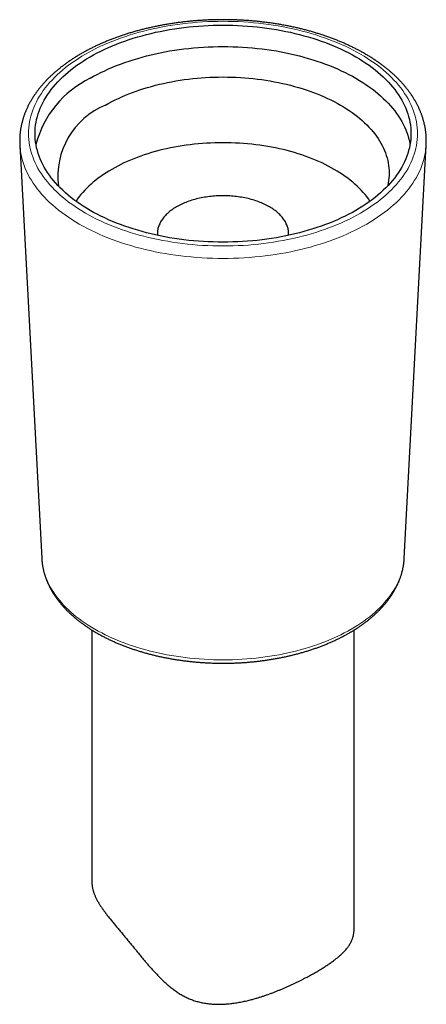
# Model space of a CAD drawing. Header units: millimetres. Extents: x 8 to 264, y 12 to 310.
# Tile 3 of 4: x 236 to 259, y 88 to 144. Entities that reach past the tile are written whole.
import ezdxf

# ---------------------------------------------------------------- set-up
doc = ezdxf.new("R2010")
doc.units = ezdxf.units.MM

msp = doc.modelspace()

# ---------------------------------------------------------------- linework, layer by layer
at = {"color": 7, "linetype": 'Continuous', "lineweight": 30}
for p, q in [((235.878, 136.92), (237.134, 113.262)), ((235.878, 136.919), (235.878, 136.92)), ((257.866, 113.262), (259.122, 136.92)), ((259.122, 136.92), (259.122, 136.92)), ((240, 109.163), (240, 94.759)), ((255, 92.094), (255, 109.163))]:
    msp.add_line(p, q, dxfattribs=at)
at = {"color": 8, "linetype": 'Continuous', "lineweight": 0, "flags": 128}
for points in [[(255.369, 133.009), (255.572, 133.129), (255.77, 133.253), (255.962, 133.379), (256.148, 133.509), (256.328, 133.641), (256.503, 133.775), (256.671, 133.913), (256.833, 134.053), (256.988, 134.195), (257.137, 134.339), (257.279, 134.486), (257.415, 134.635), (257.544, 134.786), (257.666, 134.938), (257.781, 135.093), (257.889, 135.249), (257.99, 135.407), (258.083, 135.566), (258.17, 135.727), (258.249, 135.889), (258.32, 136.052), (258.385, 136.216), (258.442, 136.381), (258.491, 136.546), (258.533, 136.713), (258.567, 136.88), (258.594, 137.047), (258.613, 137.215), (258.624, 137.383), (258.628, 137.551), (258.624, 137.72), (258.613, 137.888), (258.594, 138.055), (258.567, 138.223), (258.533, 138.39), (258.491, 138.556), (258.442, 138.722), (258.385, 138.887), (258.32, 139.051), (258.249, 139.214), (258.17, 139.376), (258.083, 139.536), (257.99, 139.696), (257.889, 139.854), (257.781, 140.01), (257.666, 140.164), (257.544, 140.317), (257.415, 140.468), (257.279, 140.617), (257.137, 140.763), (256.988, 140.908), (256.833, 141.05), (256.671, 141.19), (256.503, 141.327), (256.328, 141.462), (256.148, 141.594), (255.962, 141.723), (255.77, 141.85), (255.572, 141.973), (255.369, 142.094), (255.16, 142.211), (254.946, 142.325), (254.727, 142.436), (254.503, 142.544), (254.274, 142.648), (254.041, 142.748), (253.803, 142.846), (253.561, 142.939), (253.314, 143.029), (253.064, 143.115), (252.81, 143.197), (252.552, 143.275), (252.291, 143.35), (252.026, 143.42), (251.758, 143.486), (251.488, 143.549), (251.215, 143.607), (250.939, 143.661), (250.66, 143.711), (250.38, 143.756), (250.098, 143.798), (249.814, 143.835), (249.528, 143.868), (249.241, 143.896), (248.952, 143.92), (248.663, 143.94), (248.373, 143.956), (248.082, 143.967), (247.791, 143.973), (247.5, 143.975), (247.209, 143.973), (246.918, 143.967), (246.627, 143.956), (246.337, 143.94), (246.048, 143.92), (245.759, 143.896), (245.472, 143.868), (245.186, 143.835), (244.902, 143.798), (244.62, 143.756), (244.34, 143.711), (244.061, 143.661), (243.785, 143.607), (243.512, 143.549), (243.242, 143.486), (242.974, 143.42), (242.709, 143.35), (242.448, 143.275), (242.19, 143.197), (241.936, 143.115), (241.686, 143.029), (241.439, 142.939), (241.197, 142.846), (240.959, 142.748), (240.726, 142.648), (240.497, 142.544), (240.273, 142.436), (240.054, 142.325), (239.84, 142.211), (239.631, 142.094), (239.428, 141.973), (239.23, 141.85), (239.038, 141.723), (238.852, 141.594), (238.672, 141.462), (238.497, 141.327), (238.329, 141.19), (238.167, 141.05), (238.012, 140.908), (237.863, 140.763), (237.721, 140.617), (237.585, 140.468), (237.456, 140.317), (237.334, 140.164), (237.219, 140.01), (237.111, 139.854), (237.01, 139.696), (236.917, 139.536), (236.83, 139.376), (236.751, 139.214), (236.68, 139.051), (236.615, 138.887), (236.558, 138.722), (236.509, 138.556), (236.467, 138.39), (236.433, 138.223), (236.406, 138.055), (236.387, 137.888), (236.376, 137.72), (236.372, 137.551), (236.376, 137.383), (236.387, 137.215), (236.406, 137.047), (236.433, 136.88), (236.467, 136.713), (236.509, 136.546), (236.558, 136.381), (236.615, 136.216), (236.68, 136.052), (236.751, 135.889), (236.83, 135.727), (236.917, 135.566), (237.01, 135.407), (237.111, 135.249), (237.219, 135.093), (237.334, 134.938), (237.456, 134.786), (237.585, 134.635), (237.721, 134.486), (237.863, 134.339), (238.012, 134.195), (238.167, 134.053), (238.329, 133.913), (238.497, 133.775), (238.672, 133.641), (238.852, 133.509), (239.038, 133.379), (239.23, 133.253), (239.428, 133.129), (239.631, 133.009), (239.84, 132.892), (240.054, 132.777), (240.273, 132.667), (240.497, 132.559), (240.726, 132.455), (240.959, 132.354), (241.197, 132.257), (241.439, 132.164), (241.686, 132.074), (241.936, 131.988), (242.19, 131.906), (242.448, 131.828), (242.709, 131.753), (242.974, 131.683), (243.242, 131.616), (243.512, 131.554), (243.785, 131.496), (244.061, 131.442), (244.34, 131.392), (244.62, 131.346), (244.902, 131.305), (245.186, 131.268), (245.472, 131.235), (245.759, 131.206), (246.048, 131.182), (246.337, 131.163), (246.627, 131.147), (246.918, 131.136), (247.209, 131.13), (247.5, 131.127), (247.791, 131.13), (248.082, 131.136), (248.373, 131.147), (248.663, 131.163), (248.952, 131.182), (249.241, 131.206), (249.528, 131.235), (249.814, 131.268), (250.098, 131.305), (250.38, 131.346), (250.66, 131.392), (250.939, 131.442), (251.215, 131.496), (251.488, 131.554), (251.758, 131.616), (252.026, 131.683), (252.291, 131.753), (252.552, 131.828), (252.81, 131.906), (253.064, 131.988), (253.314, 132.074), (253.561, 132.164), (253.803, 132.257), (254.041, 132.354), (254.274, 132.455), (254.503, 132.559), (254.727, 132.667), (254.946, 132.777), (255.16, 132.892), (255.369, 133.009)], [(259.122, 136.92), (259.111, 136.774), (259.092, 136.599), (259.064, 136.424), (259.028, 136.249), (258.984, 136.075), (258.933, 135.902), (258.873, 135.73), (258.806, 135.558), (258.731, 135.388), (258.649, 135.219), (258.558, 135.051), (258.46, 134.885), (258.355, 134.72), (258.242, 134.557), (258.122, 134.395), (257.995, 134.236), (257.86, 134.078), (257.718, 133.923), (257.57, 133.769), (257.414, 133.618), (257.252, 133.47), (257.082, 133.323), (256.907, 133.18), (256.725, 133.039), (256.536, 132.901), (256.342, 132.766), (256.141, 132.634), (255.934, 132.505), (255.722, 132.379), (255.504, 132.256), (255.28, 132.137), (255.051, 132.021), (254.817, 131.909), (254.578, 131.8), (254.334, 131.695), (254.086, 131.594), (253.833, 131.496), (253.575, 131.402), (253.314, 131.312), (253.048, 131.226), (252.779, 131.145), (252.506, 131.067), (252.229, 130.993), (251.95, 130.924), (251.667, 130.859), (251.381, 130.798), (251.093, 130.742), (250.802, 130.689), (250.509, 130.642), (250.214, 130.599), (249.917, 130.56), (249.619, 130.525), (249.319, 130.496), (249.018, 130.47), (248.715, 130.45), (248.412, 130.434), (248.109, 130.422), (247.804, 130.415), (247.5, 130.413), (247.196, 130.415), (246.891, 130.422), (246.588, 130.434), (246.285, 130.45), (245.982, 130.47), (245.681, 130.496), (245.381, 130.525), (245.083, 130.56), (244.786, 130.599), (244.491, 130.642), (244.198, 130.689), (243.907, 130.742), (243.619, 130.798), (243.333, 130.859), (243.05, 130.924), (242.771, 130.993), (242.494, 131.067), (242.221, 131.145), (241.952, 131.226), (241.686, 131.312), (241.425, 131.402), (241.167, 131.496), (240.914, 131.594), (240.666, 131.695), (240.422, 131.8), (240.183, 131.909), (239.949, 132.021), (239.72, 132.137), (239.496, 132.256), (239.278, 132.379), (239.066, 132.505), (238.859, 132.634), (238.658, 132.766), (238.464, 132.901), (238.275, 133.039), (238.093, 133.18), (237.918, 133.323), (237.748, 133.47), (237.586, 133.618), (237.43, 133.769), (237.282, 133.923), (237.14, 134.078), (237.005, 134.236), (236.878, 134.395), (236.758, 134.557), (236.645, 134.72), (236.54, 134.885), (236.442, 135.051), (236.351, 135.219), (236.269, 135.388), (236.194, 135.558), (236.127, 135.73), (236.067, 135.902), (236.016, 136.075), (235.972, 136.249), (235.936, 136.424), (235.908, 136.599), (235.889, 136.774), (235.878, 136.919)], [(237.134, 113.262), (237.143, 113.132), (237.161, 112.976), (237.186, 112.82), (237.218, 112.664), (237.257, 112.509), (237.303, 112.355), (237.356, 112.201), (237.416, 112.048), (237.483, 111.896), (237.556, 111.745), (237.637, 111.596), (237.724, 111.447), (237.818, 111.3), (237.919, 111.155), (238.026, 111.011), (238.14, 110.868), (238.26, 110.728), (238.386, 110.589), (238.519, 110.452), (238.658, 110.318), (238.802, 110.185), (238.953, 110.055), (239.11, 109.927), (239.272, 109.801), (239.44, 109.678), (239.614, 109.558), (239.793, 109.44), (239.977, 109.325), (240.167, 109.212), (240.361, 109.103), (240.561, 108.997), (240.765, 108.893), (240.973, 108.793), (241.187, 108.696), (241.404, 108.602), (241.626, 108.512), (241.852, 108.425), (242.081, 108.341), (242.315, 108.261), (242.552, 108.184), (242.792, 108.111), (243.035, 108.042), (243.282, 107.976), (243.531, 107.915), (243.783, 107.856), (244.038, 107.802), (244.295, 107.752), (244.555, 107.705), (244.816, 107.663), (245.079, 107.624), (245.344, 107.59), (245.61, 107.559), (245.878, 107.533), (246.146, 107.51), (246.416, 107.492), (246.686, 107.477), (246.957, 107.467), (247.229, 107.461), (247.5, 107.459), (247.771, 107.461), (248.043, 107.467), (248.314, 107.477), (248.584, 107.492), (248.854, 107.51), (249.122, 107.533), (249.39, 107.559), (249.656, 107.59), (249.921, 107.624), (250.184, 107.663), (250.445, 107.705), (250.705, 107.752), (250.962, 107.802), (251.217, 107.856), (251.469, 107.915), (251.718, 107.976), (251.965, 108.042), (252.208, 108.111), (252.448, 108.184), (252.685, 108.261), (252.919, 108.341), (253.148, 108.425), (253.374, 108.512), (253.596, 108.602), (253.813, 108.696), (254.027, 108.793), (254.235, 108.893), (254.439, 108.997), (254.639, 109.103), (254.833, 109.212), (255.023, 109.325), (255.207, 109.44), (255.386, 109.558), (255.56, 109.678), (255.728, 109.801), (255.89, 109.927), (256.047, 110.055), (256.198, 110.185), (256.342, 110.318), (256.481, 110.452), (256.614, 110.589), (256.74, 110.728), (256.86, 110.868), (256.974, 111.011), (257.081, 111.155), (257.182, 111.3), (257.276, 111.447), (257.363, 111.596), (257.444, 111.745), (257.517, 111.896), (257.584, 112.048), (257.644, 112.201), (257.697, 112.355), (257.743, 112.509), (257.782, 112.664), (257.814, 112.82), (257.839, 112.976), (257.857, 113.132), (257.866, 113.262)]]:
    msp.add_lwpolyline(points, dxfattribs=at)
at = {"color": 7, "linetype": 'Continuous', "lineweight": 30, "flags": 128}
for points in [[(239.899, 141.94), (240.1, 142.053), (240.307, 142.163), (240.518, 142.27), (240.735, 142.374), (240.956, 142.475), (241.181, 142.572), (241.411, 142.666), (241.645, 142.756), (241.883, 142.843), (242.125, 142.926), (242.371, 143.005), (242.62, 143.081), (242.872, 143.153), (243.128, 143.221), (243.386, 143.285), (243.648, 143.345), (243.912, 143.401), (244.178, 143.453), (244.447, 143.502), (244.718, 143.546), (244.99, 143.586), (245.265, 143.622), (245.541, 143.653), (245.818, 143.681), (246.097, 143.704), (246.376, 143.723), (246.657, 143.738), (246.937, 143.749), (247.219, 143.755), (247.5, 143.757), (247.781, 143.755), (248.063, 143.749), (248.343, 143.738), (248.624, 143.723), (248.903, 143.704), (249.182, 143.681), (249.459, 143.653), (249.735, 143.622), (250.01, 143.586), (250.282, 143.546), (250.553, 143.502), (250.822, 143.453), (251.088, 143.401), (251.352, 143.345), (251.614, 143.285), (251.872, 143.221), (252.128, 143.153), (252.38, 143.081), (252.629, 143.005), (252.875, 142.926), (253.117, 142.843), (253.355, 142.756), (253.589, 142.666), (253.819, 142.572), (254.044, 142.475), (254.265, 142.374), (254.482, 142.27), (254.693, 142.163), (254.9, 142.053), (255.101, 141.94), (255.298, 141.823), (255.489, 141.704), (255.674, 141.582), (255.854, 141.457), (256.029, 141.329), (256.197, 141.199), (256.359, 141.066), (256.516, 140.931), (256.666, 140.794), (256.81, 140.654), (256.947, 140.513), (257.078, 140.369), (257.203, 140.223), (257.321, 140.076), (257.432, 139.926), (257.536, 139.775), (257.633, 139.623), (257.724, 139.469), (257.807, 139.314), (257.884, 139.158), (257.953, 139), (258.015, 138.842), (258.07, 138.682), (258.118, 138.522), (258.158, 138.361), (258.191, 138.2), (258.217, 138.038), (258.235, 137.876), (258.246, 137.714), (258.25, 137.551), (258.246, 137.389), (258.235, 137.227), (258.217, 137.064), (258.191, 136.903), (258.158, 136.741), (258.118, 136.581), (258.07, 136.42), (258.015, 136.261), (257.953, 136.103), (257.884, 135.945), (257.807, 135.789), (257.724, 135.634), (257.633, 135.48), (257.536, 135.327), (257.432, 135.176), (257.321, 135.027), (257.203, 134.88), (257.078, 134.734), (256.947, 134.59), (256.81, 134.448), (256.666, 134.309), (256.516, 134.171), (256.359, 134.036), (256.197, 133.904), (256.029, 133.773), (255.854, 133.646), (255.674, 133.521), (255.489, 133.399), (255.298, 133.28), (255.101, 133.163), (254.9, 133.05), (254.693, 132.94), (254.482, 132.832), (254.265, 132.729), (254.044, 132.628), (253.819, 132.531), (253.589, 132.437), (253.355, 132.347), (253.117, 132.26), (252.875, 132.177), (252.629, 132.098), (252.38, 132.022), (252.128, 131.95), (251.872, 131.882), (251.614, 131.818), (251.352, 131.758), (251.088, 131.701), (250.822, 131.649), (250.553, 131.601), (250.282, 131.557), (250.01, 131.517), (249.735, 131.481), (249.459, 131.449), (249.182, 131.422), (248.903, 131.399), (248.624, 131.38), (248.343, 131.365), (248.063, 131.354), (247.781, 131.348), (247.5, 131.346), (247.219, 131.348), (246.937, 131.354), (246.657, 131.365), (246.376, 131.38), (246.097, 131.399), (245.818, 131.422), (245.541, 131.449), (245.265, 131.481), (244.99, 131.517), (244.718, 131.557), (244.447, 131.601), (244.178, 131.649), (243.912, 131.701), (243.648, 131.758), (243.386, 131.818), (243.128, 131.882), (242.872, 131.95), (242.62, 132.022), (242.371, 132.098), (242.125, 132.177), (241.883, 132.26), (241.645, 132.347), (241.411, 132.437), (241.181, 132.531), (240.956, 132.628), (240.735, 132.729), (240.518, 132.832), (240.307, 132.94), (240.1, 133.05), (239.899, 133.163), (239.702, 133.28), (239.511, 133.399), (239.326, 133.521), (239.146, 133.646), (238.971, 133.773), (238.803, 133.904), (238.641, 134.036), (238.484, 134.171), (238.334, 134.309), (238.19, 134.448), (238.053, 134.59), (237.922, 134.734), (237.797, 134.88), (237.679, 135.027), (237.568, 135.176), (237.464, 135.327), (237.367, 135.48), (237.276, 135.634), (237.193, 135.789), (237.116, 135.945), (237.047, 136.103), (236.985, 136.261), (236.93, 136.42), (236.882, 136.581), (236.842, 136.741), (236.809, 136.903), (236.783, 137.064), (236.765, 137.227), (236.754, 137.389), (236.75, 137.551), (236.754, 137.714), (236.765, 137.876), (236.783, 138.038), (236.809, 138.2), (236.842, 138.361), (236.882, 138.522), (236.93, 138.682), (236.985, 138.842), (237.047, 139), (237.116, 139.158), (237.193, 139.314), (237.276, 139.469), (237.367, 139.623), (237.464, 139.775), (237.568, 139.926), (237.679, 140.076), (237.797, 140.223), (237.922, 140.369), (238.053, 140.513), (238.19, 140.654), (238.334, 140.794), (238.484, 140.931), (238.641, 141.066), (238.803, 141.199), (238.971, 141.329), (239.146, 141.457), (239.326, 141.582), (239.511, 141.704), (239.702, 141.823), (239.899, 141.94)], [(239.899, 140.715), (240.1, 140.828), (240.307, 140.938), (240.518, 141.046), (240.735, 141.149), (240.956, 141.25), (241.181, 141.347), (241.411, 141.441), (241.645, 141.531), (241.883, 141.618), (242.125, 141.701), (242.371, 141.78), (242.62, 141.856), (242.872, 141.928), (243.128, 141.996), (243.386, 142.06), (243.648, 142.12), (243.912, 142.176), (244.178, 142.229), (244.447, 142.277), (244.718, 142.321), (244.99, 142.361), (245.265, 142.397), (245.541, 142.428), (245.818, 142.456), (246.097, 142.479), (246.376, 142.498), (246.657, 142.513), (246.937, 142.524), (247.219, 142.53), (247.5, 142.532), (247.781, 142.53), (248.063, 142.524), (248.343, 142.513), (248.624, 142.498), (248.903, 142.479), (249.182, 142.456), (249.459, 142.428), (249.735, 142.397), (250.01, 142.361), (250.282, 142.321), (250.553, 142.277), (250.822, 142.229), (251.088, 142.176), (251.352, 142.12), (251.614, 142.06), (251.872, 141.996), (252.128, 141.928), (252.38, 141.856), (252.629, 141.78), (252.875, 141.701), (253.117, 141.618), (253.355, 141.531), (253.589, 141.441), (253.819, 141.347), (254.044, 141.25), (254.265, 141.149), (254.482, 141.046), (254.693, 140.938), (254.9, 140.828), (255.101, 140.715), (255.298, 140.598), (255.489, 140.479), (255.674, 140.357), (255.854, 140.232), (256.029, 140.104), (256.197, 139.974), (256.359, 139.842), (256.516, 139.706), (256.666, 139.569), (256.81, 139.429), (256.947, 139.288), (257.078, 139.144), (257.203, 138.998), (257.321, 138.851), (257.432, 138.701), (257.536, 138.551), (257.633, 138.398), (257.724, 138.244), (257.807, 138.089), (257.884, 137.933), (257.953, 137.775), (258.015, 137.617), (258.07, 137.457), (258.118, 137.297), (258.158, 137.137), (258.191, 136.975), (258.198, 136.939)], [(240.782, 139.184), (240.961, 139.284), (241.143, 139.381), (241.33, 139.476), (241.521, 139.568), (241.717, 139.657), (241.916, 139.743), (242.119, 139.826), (242.326, 139.905), (242.536, 139.982), (242.75, 140.055), (242.967, 140.126), (243.187, 140.192), (243.41, 140.256), (243.636, 140.316), (243.865, 140.373), (244.096, 140.426), (244.329, 140.476), (244.564, 140.522), (244.802, 140.564), (245.041, 140.603), (245.282, 140.639), (245.525, 140.67), (245.769, 140.698), (246.014, 140.723), (246.26, 140.743), (246.507, 140.76), (246.755, 140.773), (247.003, 140.783), (247.251, 140.788), (247.5, 140.79), (247.749, 140.788), (247.997, 140.783), (248.245, 140.773), (248.493, 140.76), (248.74, 140.743), (248.986, 140.723), (249.231, 140.698), (249.475, 140.67), (249.718, 140.639), (249.959, 140.603), (250.198, 140.564), (250.436, 140.522), (250.671, 140.476), (250.904, 140.426), (251.135, 140.373), (251.364, 140.316), (251.59, 140.256), (251.813, 140.192), (252.033, 140.126), (252.25, 140.055), (252.464, 139.982), (252.674, 139.905), (252.881, 139.826), (253.084, 139.743), (253.283, 139.657), (253.479, 139.568), (253.67, 139.476), (253.857, 139.381), (254.039, 139.284), (254.218, 139.184), (254.391, 139.081), (254.56, 138.976), (254.724, 138.868), (254.883, 138.757), (255.037, 138.644), (255.186, 138.529), (255.329, 138.412), (255.467, 138.293), (255.6, 138.171), (255.727, 138.048), (255.849, 137.923), (255.965, 137.796), (256.075, 137.667), (256.179, 137.537), (256.277, 137.405), (256.369, 137.271), (256.455, 137.137), (256.535, 137.001), (256.609, 136.863), (256.676, 136.725), (256.738, 136.586), (256.792, 136.446), (256.841, 136.305), (256.883, 136.164), (256.919, 136.022), (256.948, 135.879), (256.971, 135.736), (256.987, 135.593), (256.997, 135.449), (257, 135.306), (256.997, 135.162), (256.987, 135.019), (256.971, 134.876), (256.948, 134.733), (256.919, 134.59), (256.909, 134.55)], [(255.91, 133.686), (255.902, 133.698), (255.815, 133.824), (255.722, 133.949), (255.623, 134.072), (255.519, 134.194), (255.409, 134.315), (255.294, 134.433), (255.174, 134.55), (255.048, 134.665), (254.917, 134.778), (254.781, 134.889), (254.64, 134.998), (254.494, 135.105), (254.344, 135.21), (254.188, 135.312), (254.028, 135.412), (253.864, 135.509), (253.695, 135.604), (253.522, 135.697), (253.345, 135.786), (253.164, 135.873), (252.979, 135.958), (252.79, 136.039), (252.598, 136.117), (252.402, 136.193), (252.202, 136.266), (252, 136.335), (251.794, 136.402), (251.586, 136.465), (251.375, 136.525), (251.161, 136.582), (250.944, 136.636), (250.725, 136.686), (250.504, 136.733), (250.281, 136.777), (250.056, 136.817), (249.829, 136.854), (249.601, 136.888), (249.371, 136.918), (249.14, 136.944), (248.908, 136.967), (248.675, 136.987), (248.441, 137.003), (248.206, 137.015), (247.971, 137.024), (247.736, 137.029), (247.5, 137.031), (247.264, 137.029), (247.029, 137.024), (246.794, 137.015), (246.559, 137.003), (246.325, 136.987), (246.092, 136.967), (245.86, 136.944), (245.629, 136.918), (245.399, 136.888), (245.171, 136.854), (244.944, 136.817), (244.719, 136.777), (244.496, 136.733), (244.275, 136.686), (244.056, 136.636), (243.839, 136.582), (243.625, 136.525), (243.414, 136.465), (243.206, 136.402), (243, 136.335), (242.798, 136.266), (242.598, 136.193), (242.402, 136.117), (242.21, 136.039), (242.021, 135.958), (241.836, 135.873), (241.655, 135.786), (241.478, 135.697), (241.305, 135.604), (241.136, 135.509), (240.972, 135.412), (240.812, 135.312), (240.656, 135.21), (240.506, 135.105), (240.36, 134.998), (240.219, 134.889), (240.083, 134.778), (239.952, 134.665), (239.826, 134.55), (239.706, 134.433), (239.591, 134.315), (239.481, 134.194), (239.377, 134.072), (239.278, 133.949), (239.185, 133.824), (239.098, 133.698), (239.09, 133.686)], [(251.246, 131.734), (251.249, 131.779), (251.25, 131.836), (251.249, 131.892), (251.245, 131.949), (251.238, 132.005), (251.229, 132.062), (251.218, 132.118), (251.204, 132.174), (251.187, 132.23), (251.168, 132.286), (251.146, 132.341), (251.122, 132.396), (251.096, 132.45), (251.066, 132.505), (251.035, 132.558), (251.001, 132.611), (250.965, 132.664), (250.926, 132.716), (250.885, 132.768), (250.841, 132.818), (250.796, 132.869), (250.748, 132.918), (250.697, 132.967), (250.645, 133.015), (250.59, 133.062), (250.534, 133.108), (250.475, 133.153), (250.414, 133.198), (250.352, 133.242), (250.287, 133.284), (250.22, 133.326), (250.152, 133.366), (250.081, 133.406), (250.009, 133.444), (249.935, 133.482), (249.86, 133.518), (249.783, 133.553), (249.704, 133.587), (249.624, 133.62), (249.542, 133.651), (249.459, 133.681), (249.375, 133.71), (249.289, 133.738), (249.202, 133.764), (249.114, 133.79), (249.025, 133.813), (248.935, 133.836), (248.844, 133.857), (248.752, 133.876), (248.659, 133.894), (248.565, 133.911), (248.471, 133.927), (248.375, 133.941), (248.28, 133.953), (248.183, 133.964), (248.087, 133.974), (247.989, 133.982), (247.892, 133.989), (247.794, 133.994), (247.696, 133.997), (247.598, 134), (247.5, 134), (247.402, 134), (247.304, 133.997), (247.206, 133.994), (247.108, 133.989), (247.011, 133.982), (246.913, 133.974), (246.817, 133.964), (246.72, 133.953), (246.625, 133.941), (246.529, 133.927), (246.435, 133.911), (246.341, 133.894), (246.248, 133.876), (246.156, 133.857), (246.065, 133.836), (245.975, 133.813), (245.886, 133.79), (245.798, 133.764), (245.711, 133.738), (245.625, 133.71), (245.541, 133.681), (245.458, 133.651), (245.376, 133.62), (245.296, 133.587), (245.217, 133.553), (245.14, 133.518), (245.065, 133.482), (244.991, 133.444), (244.919, 133.406), (244.848, 133.366), (244.78, 133.326), (244.713, 133.284), (244.648, 133.242), (244.586, 133.198), (244.525, 133.153), (244.466, 133.108), (244.41, 133.062), (244.355, 133.015), (244.303, 132.967), (244.252, 132.918), (244.204, 132.869), (244.159, 132.818), (244.115, 132.768), (244.074, 132.716), (244.035, 132.664), (243.999, 132.611), (243.965, 132.558), (243.934, 132.505), (243.904, 132.45), (243.878, 132.396), (243.854, 132.341), (243.832, 132.286), (243.813, 132.23), (243.796, 132.174), (243.782, 132.118), (243.771, 132.062), (243.762, 132.005), (243.755, 131.949), (243.751, 131.892), (243.75, 131.836), (243.751, 131.779), (243.754, 131.734)]]:
    msp.add_lwpolyline(points, dxfattribs=at)
at = {"color": 7, "linetype": 'Continuous', "lineweight": 30}
for centre, radius, start, end in [((242.427, 135.484), 5.809, 115.7977, 165.499), ((242.444, 135.12), 4.39, 112.2357, 187.4551)]:
    msp.add_arc(centre, radius, start, end, dxfattribs=at)
for points, knots in [([(259.122, 136.92), (259.123, 136.945), (259.126, 136.994), (259.127, 137.069), (259.128, 137.144), (259.127, 137.219), (259.125, 137.294), (259.122, 137.37), (259.117, 137.445), (259.111, 137.52), (259.104, 137.595), (259.095, 137.67), (259.085, 137.745), (259.073, 137.82), (259.061, 137.895), (259.047, 137.97), (259.031, 138.045), (259.014, 138.119), (258.996, 138.194), (258.977, 138.268), (258.956, 138.342), (258.934, 138.416), (258.91, 138.491), (258.885, 138.564), (258.859, 138.638), (258.831, 138.712), (258.803, 138.785), (258.772, 138.858), (258.741, 138.931), (258.708, 139.004), (258.674, 139.077), (258.638, 139.149), (258.601, 139.221), (258.563, 139.293), (258.524, 139.365), (258.483, 139.437), (258.441, 139.508), (258.398, 139.579), (258.353, 139.649), (258.307, 139.72), (258.26, 139.79), (258.211, 139.859), (258.161, 139.929), (258.11, 139.998), (258.058, 140.067), (258.004, 140.135), (257.949, 140.203), (257.893, 140.271), (257.836, 140.338), (257.777, 140.405), (257.718, 140.471), (257.657, 140.537), (257.594, 140.603), (257.531, 140.668), (257.466, 140.733), (257.4, 140.797), (257.334, 140.861), (257.265, 140.925), (257.196, 140.988), (257.126, 141.05), (257.054, 141.112), (256.982, 141.174), (256.908, 141.235), (256.833, 141.295), (256.757, 141.355), (256.68, 141.415), (256.602, 141.474), (256.523, 141.532), (256.442, 141.59), (256.361, 141.648), (256.279, 141.704), (256.196, 141.761), (256.111, 141.816), (256.026, 141.871), (255.94, 141.926), (255.852, 141.98), (255.764, 142.033), (255.675, 142.086), (255.585, 142.138), (255.494, 142.19), (255.402, 142.241), (255.309, 142.291), (255.215, 142.341), (255.121, 142.39), (255.025, 142.438), (254.929, 142.486), (254.831, 142.533), (254.733, 142.58), (254.634, 142.626), (254.535, 142.671), (254.434, 142.716), (254.333, 142.76), (254.231, 142.803), (254.128, 142.846), (254.024, 142.887), (253.92, 142.929), (253.815, 142.969), (253.709, 143.009), (253.603, 143.048), (253.495, 143.087), (253.387, 143.125), (253.279, 143.162), (253.17, 143.198), (253.06, 143.234), (252.949, 143.269), (252.838, 143.303), (252.727, 143.337), (252.614, 143.37), (252.502, 143.402), (252.388, 143.433), (252.274, 143.464), (252.16, 143.494), (252.045, 143.523), (251.929, 143.551), (251.813, 143.579), (251.696, 143.606), (251.579, 143.632), (251.462, 143.658), (251.344, 143.683), (251.226, 143.707), (251.107, 143.73), (250.988, 143.752), (250.868, 143.774), (250.748, 143.795), (250.628, 143.815), (250.507, 143.835), (250.386, 143.853), (250.265, 143.871), (250.143, 143.888), (250.021, 143.905), (249.899, 143.92), (249.776, 143.935), (249.653, 143.949), (249.53, 143.962), (249.407, 143.975), (249.284, 143.986), (249.16, 143.997), (249.036, 144.007), (248.912, 144.017), (248.788, 144.025), (248.663, 144.033), (248.539, 144.04), (248.414, 144.046), (248.29, 144.051), (248.165, 144.056), (248.04, 144.06), (247.915, 144.063), (247.79, 144.065), (247.665, 144.067), (247.54, 144.067), (247.415, 144.067), (247.29, 144.066), (247.165, 144.064), (247.04, 144.062), (246.915, 144.059), (246.791, 144.054), (246.666, 144.05), (246.541, 144.044), (246.417, 144.037), (246.292, 144.03), (246.168, 144.022), (246.044, 144.013), (245.92, 144.004), (245.796, 143.993), (245.672, 143.982), (245.549, 143.97), (245.426, 143.958), (245.303, 143.944), (245.18, 143.93), (245.058, 143.915), (244.936, 143.899), (244.814, 143.882), (244.692, 143.865), (244.571, 143.847), (244.45, 143.828), (244.33, 143.808), (244.209, 143.788), (244.089, 143.766), (243.97, 143.744), (243.851, 143.722), (243.732, 143.698), (243.614, 143.674), (243.496, 143.649), (243.379, 143.623), (243.262, 143.597), (243.146, 143.569), (243.03, 143.541), (242.915, 143.513), (242.8, 143.483), (242.685, 143.453), (242.572, 143.422), (242.458, 143.39), (242.346, 143.358), (242.234, 143.325), (242.122, 143.291), (242.011, 143.257), (241.901, 143.221), (241.791, 143.185), (241.682, 143.149), (241.574, 143.111), (241.467, 143.073), (241.36, 143.035), (241.253, 142.995), (241.148, 142.955), (241.043, 142.914), (240.939, 142.873), (240.836, 142.83), (240.733, 142.788), (240.631, 142.744), (240.53, 142.7), (240.43, 142.655), (240.33, 142.61), (240.232, 142.563), (240.134, 142.517), (240.037, 142.469), (239.941, 142.421), (239.846, 142.372), (239.751, 142.323), (239.658, 142.273), (239.565, 142.223), (239.474, 142.171), (239.383, 142.12), (239.293, 142.067), (239.204, 142.014), (239.116, 141.961), (239.029, 141.906), (238.943, 141.852), (238.858, 141.796), (238.774, 141.74), (238.691, 141.684), (238.609, 141.627), (238.528, 141.569), (238.449, 141.511), (238.37, 141.453), (238.292, 141.393), (238.215, 141.334), (238.14, 141.273), (238.065, 141.213), (237.992, 141.151), (237.919, 141.09), (237.848, 141.027), (237.778, 140.965), (237.709, 140.901), (237.641, 140.838), (237.575, 140.773), (237.509, 140.709), (237.445, 140.644), (237.382, 140.578), (237.32, 140.512), (237.26, 140.446), (237.2, 140.379), (237.142, 140.312), (237.085, 140.245), (237.029, 140.177), (236.975, 140.108), (236.921, 140.04), (236.869, 139.971), (236.819, 139.901), (236.769, 139.832), (236.721, 139.762), (236.674, 139.691), (236.629, 139.621), (236.584, 139.55), (236.541, 139.478), (236.5, 139.407), (236.459, 139.335), (236.42, 139.263), (236.383, 139.191), (236.346, 139.118), (236.311, 139.046), (236.278, 138.973), (236.245, 138.9), (236.214, 138.826), (236.185, 138.753), (236.156, 138.679), (236.129, 138.605), (236.103, 138.531), (236.079, 138.457), (236.056, 138.383), (236.035, 138.309), (236.014, 138.234), (235.995, 138.159), (235.978, 138.085), (235.962, 138.01), (235.947, 137.935), (235.933, 137.86), (235.921, 137.785), (235.91, 137.71), (235.901, 137.635), (235.893, 137.56), (235.886, 137.484), (235.88, 137.409), (235.876, 137.334), (235.873, 137.259), (235.872, 137.183), (235.872, 137.108), (235.873, 137.033), (235.875, 136.97), (235.878, 136.932), (235.878, 136.919)], [0, 0, 0, 0, 0.003163, 0.006426, 0.009689, 0.012951, 0.016214, 0.019476, 0.02274, 0.026003, 0.029268, 0.032534, 0.035801, 0.03907, 0.042341, 0.045613, 0.048888, 0.052166, 0.055446, 0.058729, 0.062015, 0.065304, 0.068596, 0.071892, 0.075191, 0.078494, 0.0818, 0.08511, 0.088424, 0.091742, 0.095063, 0.098389, 0.101718, 0.105051, 0.108388, 0.111728, 0.115073, 0.11842, 0.121772, 0.125127, 0.128485, 0.131847, 0.135212, 0.13858, 0.141951, 0.145325, 0.148702, 0.152081, 0.155463, 0.158848, 0.162235, 0.165623, 0.169014, 0.172407, 0.175802, 0.179198, 0.182596, 0.185995, 0.189396, 0.192798, 0.196201, 0.199606, 0.203011, 0.206417, 0.209823, 0.213231, 0.216639, 0.220047, 0.223456, 0.226866, 0.230276, 0.233686, 0.237096, 0.240506, 0.243916, 0.247327, 0.250737, 0.254148, 0.257558, 0.260968, 0.264378, 0.267788, 0.271197, 0.274607, 0.278016, 0.281425, 0.284833, 0.288241, 0.291649, 0.295056, 0.298463, 0.30187, 0.305276, 0.308682, 0.312088, 0.315493, 0.318898, 0.322302, 0.325706, 0.329109, 0.332512, 0.335915, 0.339317, 0.342719, 0.346121, 0.349522, 0.352922, 0.356323, 0.359723, 0.363122, 0.366521, 0.36992, 0.373318, 0.376716, 0.380114, 0.383511, 0.386908, 0.390305, 0.393701, 0.397098, 0.400493, 0.403889, 0.407284, 0.410679, 0.414074, 0.417468, 0.420862, 0.424256, 0.42765, 0.431043, 0.434437, 0.43783, 0.441223, 0.444615, 0.448008, 0.4514, 0.454793, 0.458185, 0.461577, 0.464969, 0.468361, 0.471752, 0.475144, 0.478535, 0.481927, 0.485318, 0.48871, 0.492101, 0.495492, 0.498883, 0.502275, 0.505666, 0.509057, 0.512449, 0.51584, 0.519231, 0.522623, 0.526014, 0.529406, 0.532798, 0.536189, 0.539581, 0.542973, 0.546365, 0.549757, 0.55315, 0.556542, 0.559935, 0.563328, 0.566721, 0.570114, 0.573508, 0.576901, 0.580295, 0.583689, 0.587084, 0.590478, 0.593873, 0.597268, 0.600664, 0.60406, 0.607456, 0.610852, 0.614249, 0.617646, 0.621043, 0.624441, 0.627839, 0.631237, 0.634636, 0.638035, 0.641434, 0.644834, 0.648235, 0.651635, 0.655036, 0.658438, 0.66184, 0.665242, 0.668645, 0.672048, 0.675452, 0.678856, 0.68226, 0.685665, 0.68907, 0.692476, 0.695882, 0.699289, 0.702696, 0.706103, 0.709511, 0.712919, 0.716328, 0.719737, 0.723146, 0.726556, 0.729966, 0.733376, 0.736786, 0.740197, 0.743608, 0.747019, 0.750431, 0.753842, 0.757254, 0.760666, 0.764078, 0.767489, 0.770901, 0.774312, 0.777724, 0.781135, 0.784545, 0.787956, 0.791366, 0.794775, 0.798184, 0.801592, 0.804999, 0.808405, 0.811811, 0.815215, 0.818618, 0.82202, 0.825421, 0.82882, 0.832217, 0.835613, 0.839006, 0.842398, 0.845788, 0.849176, 0.852561, 0.855944, 0.859324, 0.862701, 0.866076, 0.869447, 0.872816, 0.876181, 0.879543, 0.882902, 0.886257, 0.889609, 0.892957, 0.896301, 0.899642, 0.902979, 0.906312, 0.909641, 0.912966, 0.916287, 0.919604, 0.922918, 0.926228, 0.929534, 0.932836, 0.936135, 0.93943, 0.942722, 0.94601, 0.949296, 0.952578, 0.955858, 0.959135, 0.96241, 0.965682, 0.968953, 0.972221, 0.975488, 0.978754, 0.982018, 0.985282, 0.988545, 0.991808, 0.99507, 0.998333, 1, 1, 1, 1]), ([(237.134, 113.262), (237.134, 113.257), (237.136, 113.228), (237.14, 113.176), (237.146, 113.104), (237.153, 113.033), (237.162, 112.962), (237.172, 112.891), (237.183, 112.819), (237.196, 112.748), (237.21, 112.678), (237.226, 112.607), (237.243, 112.536), (237.261, 112.465), (237.28, 112.395), (237.301, 112.325), (237.324, 112.254), (237.347, 112.184), (237.372, 112.114), (237.398, 112.044), (237.426, 111.975), (237.455, 111.905), (237.485, 111.836), (237.516, 111.767), (237.549, 111.698), (237.584, 111.63), (237.619, 111.561), (237.656, 111.493), (237.694, 111.425), (237.734, 111.358), (237.774, 111.29), (237.816, 111.223), (237.86, 111.156), (237.905, 111.09), (237.951, 111.024), (237.998, 110.958), (238.046, 110.892), (238.096, 110.827), (238.147, 110.762), (238.199, 110.698), (238.253, 110.634), (238.308, 110.57), (238.364, 110.507), (238.421, 110.444), (238.479, 110.382), (238.539, 110.32), (238.6, 110.258), (238.662, 110.197), (238.725, 110.136), (238.79, 110.076), (238.855, 110.016), (238.922, 109.957), (238.989, 109.898), (239.058, 109.84), (239.128, 109.782), (239.2, 109.725), (239.272, 109.668), (239.345, 109.612), (239.419, 109.556), (239.495, 109.501), (239.571, 109.447), (239.649, 109.392), (239.727, 109.339), (239.807, 109.286), (239.887, 109.234), (239.969, 109.182), (240.051, 109.131), (240.135, 109.08), (240.219, 109.03), (240.305, 108.981), (240.391, 108.932), (240.478, 108.884), (240.566, 108.836), (240.655, 108.79), (240.745, 108.743), (240.836, 108.698), (240.927, 108.653), (241.02, 108.608), (241.113, 108.565), (241.207, 108.522), (241.302, 108.479), (241.397, 108.437), (241.494, 108.396), (241.591, 108.356), (241.689, 108.316), (241.788, 108.277), (241.887, 108.239), (241.987, 108.201), (242.088, 108.164), (242.19, 108.128), (242.292, 108.093), (242.395, 108.058), (242.498, 108.024), (242.602, 107.99), (242.707, 107.957), (242.812, 107.926), (242.918, 107.894), (243.025, 107.864), (243.132, 107.834), (243.239, 107.805), (243.348, 107.776), (243.456, 107.749), (243.566, 107.722), (243.675, 107.696), (243.785, 107.67), (243.896, 107.646), (244.007, 107.622), (244.119, 107.599), (244.231, 107.576), (244.343, 107.555), (244.456, 107.534), (244.569, 107.514), (244.683, 107.495), (244.797, 107.476), (244.911, 107.458), (245.026, 107.441), (245.14, 107.425), (245.256, 107.41), (245.371, 107.395), (245.487, 107.381), (245.603, 107.368), (245.719, 107.356), (245.836, 107.344), (245.952, 107.333), (246.069, 107.323), (246.186, 107.314), (246.303, 107.306), (246.421, 107.298), (246.538, 107.291), (246.656, 107.285), (246.774, 107.28), (246.891, 107.275), (247.009, 107.272), (247.127, 107.269), (247.245, 107.267), (247.363, 107.265), (247.481, 107.265), (247.599, 107.265), (247.718, 107.266), (247.836, 107.268), (247.954, 107.271), (248.071, 107.274), (248.189, 107.278), (248.307, 107.283), (248.425, 107.289), (248.542, 107.296), (248.66, 107.303), (248.777, 107.311), (248.894, 107.32), (249.011, 107.33), (249.128, 107.34), (249.244, 107.352), (249.361, 107.364), (249.477, 107.377), (249.592, 107.39), (249.708, 107.405), (249.823, 107.42), (249.938, 107.436), (250.053, 107.453), (250.167, 107.47), (250.281, 107.489), (250.395, 107.508), (250.508, 107.528), (250.621, 107.548), (250.734, 107.57), (250.846, 107.592), (250.958, 107.615), (251.069, 107.638), (251.18, 107.663), (251.29, 107.688), (251.4, 107.714), (251.509, 107.74), (251.618, 107.768), (251.726, 107.796), (251.834, 107.825), (251.941, 107.854), (252.048, 107.885), (252.154, 107.916), (252.26, 107.947), (252.365, 107.98), (252.469, 108.013), (252.573, 108.047), (252.676, 108.082), (252.778, 108.117), (252.88, 108.153), (252.981, 108.19), (253.081, 108.227), (253.181, 108.265), (253.28, 108.304), (253.378, 108.343), (253.475, 108.384), (253.572, 108.424), (253.668, 108.466), (253.763, 108.508), (253.857, 108.551), (253.951, 108.594), (254.044, 108.639), (254.136, 108.683), (254.227, 108.729), (254.317, 108.775), (254.406, 108.822), (254.494, 108.869), (254.582, 108.917), (254.668, 108.965), (254.754, 109.015), (254.839, 109.064), (254.923, 109.115), (255.005, 109.166), (255.087, 109.218), (255.168, 109.27), (255.248, 109.322), (255.327, 109.376), (255.405, 109.43), (255.482, 109.484), (255.557, 109.539), (255.632, 109.595), (255.706, 109.651), (255.778, 109.707), (255.85, 109.765), (255.92, 109.822), (255.99, 109.881), (256.058, 109.939), (256.125, 109.998), (256.191, 110.058), (256.256, 110.118), (256.319, 110.179), (256.382, 110.24), (256.443, 110.302), (256.503, 110.364), (256.562, 110.426), (256.62, 110.489), (256.676, 110.552), (256.732, 110.616), (256.786, 110.68), (256.838, 110.745), (256.89, 110.809), (256.94, 110.875), (256.989, 110.94), (257.037, 111.006), (257.083, 111.072), (257.129, 111.139), (257.172, 111.206), (257.215, 111.273), (257.256, 111.341), (257.296, 111.408), (257.335, 111.476), (257.372, 111.545), (257.408, 111.613), (257.443, 111.682), (257.476, 111.751), (257.508, 111.82), (257.539, 111.89), (257.568, 111.959), (257.596, 112.029), (257.622, 112.099), (257.648, 112.169), (257.672, 112.239), (257.694, 112.31), (257.715, 112.38), (257.735, 112.451), (257.754, 112.522), (257.771, 112.593), (257.787, 112.664), (257.801, 112.735), (257.814, 112.806), (257.826, 112.877), (257.836, 112.948), (257.845, 113.02), (257.853, 113.091), (257.859, 113.162), (257.864, 113.219), (257.865, 113.253), (257.866, 113.262)], [0, 0, 0, 0, 0.000771, 0.004355, 0.007939, 0.011525, 0.015112, 0.018701, 0.022292, 0.025886, 0.029482, 0.033082, 0.036684, 0.040291, 0.0439, 0.047514, 0.051132, 0.054754, 0.058381, 0.062012, 0.065648, 0.069288, 0.072934, 0.076584, 0.080239, 0.083899, 0.087564, 0.091234, 0.094909, 0.098589, 0.102273, 0.105962, 0.109656, 0.113354, 0.117056, 0.120763, 0.124474, 0.128188, 0.131907, 0.135628, 0.139354, 0.143083, 0.146814, 0.150549, 0.154287, 0.158027, 0.161769, 0.165514, 0.169261, 0.17301, 0.176761, 0.180514, 0.184268, 0.188023, 0.19178, 0.195538, 0.199297, 0.203056, 0.206817, 0.210578, 0.21434, 0.218102, 0.221865, 0.225628, 0.229391, 0.233154, 0.236918, 0.240681, 0.244445, 0.248208, 0.251971, 0.255734, 0.259496, 0.263259, 0.267021, 0.270782, 0.274544, 0.278305, 0.282065, 0.285825, 0.289585, 0.293344, 0.297102, 0.30086, 0.304618, 0.308375, 0.312131, 0.315887, 0.319643, 0.323398, 0.327152, 0.330906, 0.334659, 0.338412, 0.342164, 0.345916, 0.349667, 0.353418, 0.357168, 0.360918, 0.364667, 0.368416, 0.372164, 0.375912, 0.379659, 0.383406, 0.387152, 0.390899, 0.394644, 0.39839, 0.402135, 0.405879, 0.409623, 0.413367, 0.417111, 0.420854, 0.424597, 0.42834, 0.432082, 0.435824, 0.439566, 0.443308, 0.44705, 0.450791, 0.454532, 0.458273, 0.462014, 0.465754, 0.469495, 0.473235, 0.476975, 0.480716, 0.484456, 0.488196, 0.491936, 0.495676, 0.499416, 0.503155, 0.506895, 0.510635, 0.514375, 0.518115, 0.521855, 0.525596, 0.529336, 0.533076, 0.536817, 0.540557, 0.544298, 0.548039, 0.55178, 0.555522, 0.559263, 0.563005, 0.566747, 0.570489, 0.574231, 0.577974, 0.581717, 0.58546, 0.589204, 0.592948, 0.596692, 0.600437, 0.604182, 0.607927, 0.611673, 0.615419, 0.619166, 0.622913, 0.626661, 0.630408, 0.634157, 0.637906, 0.641655, 0.645405, 0.649155, 0.652906, 0.656658, 0.66041, 0.664162, 0.667915, 0.671669, 0.675423, 0.679177, 0.682933, 0.686688, 0.690445, 0.694202, 0.697959, 0.701717, 0.705476, 0.709235, 0.712994, 0.716755, 0.720515, 0.724276, 0.728038, 0.7318, 0.735563, 0.739326, 0.743089, 0.746853, 0.750617, 0.754382, 0.758146, 0.761911, 0.765676, 0.769441, 0.773206, 0.776972, 0.780737, 0.784501, 0.788266, 0.79203, 0.795794, 0.799557, 0.80332, 0.807082, 0.810843, 0.814603, 0.818363, 0.822121, 0.825877, 0.829632, 0.833386, 0.837138, 0.840887, 0.844635, 0.848381, 0.852124, 0.855864, 0.859602, 0.863337, 0.867069, 0.870798, 0.874523, 0.878244, 0.881962, 0.885676, 0.889386, 0.893092, 0.896793, 0.90049, 0.904183, 0.90787, 0.911553, 0.915231, 0.918905, 0.922573, 0.926236, 0.929894, 0.933548, 0.937196, 0.94084, 0.944478, 0.948112, 0.951741, 0.955366, 0.958986, 0.962602, 0.966214, 0.969822, 0.973426, 0.977027, 0.980625, 0.98422, 0.987813, 0.991403, 0.994991, 0.998577, 1, 1, 1, 1]), ([(240, 94.759), (240, 94.753), (239.999, 94.715), (240.002, 94.661), (240.008, 94.595), (240.013, 94.545), (240.02, 94.495), (240.03, 94.44), (240.043, 94.378), (240.059, 94.309), (240.078, 94.241), (240.1, 94.172), (240.124, 94.102), (240.151, 94.031), (240.181, 93.959), (240.214, 93.887), (240.249, 93.813), (240.288, 93.739), (240.329, 93.663), (240.369, 93.593), (240.407, 93.529), (240.443, 93.47), (240.481, 93.41), (240.525, 93.344), (240.575, 93.27), (240.631, 93.188), (240.691, 93.105), (240.753, 93.02), (240.817, 92.934), (240.884, 92.847), (240.954, 92.757), (241.026, 92.667), (241.1, 92.574), (241.176, 92.48), (241.255, 92.384), (241.335, 92.287), (241.416, 92.189), (241.498, 92.091), (241.582, 91.991), (241.667, 91.889), (241.754, 91.785), (241.842, 91.68), (241.931, 91.573), (242.021, 91.465), (242.112, 91.355), (242.204, 91.244), (242.296, 91.131), (242.38, 91.028), (242.456, 90.934), (242.525, 90.85), (242.593, 90.765), (242.67, 90.671), (242.755, 90.568), (242.848, 90.455), (242.957, 90.323), (243.083, 90.173), (243.226, 90.005), (243.371, 89.839), (243.518, 89.675), (243.669, 89.513), (243.805, 89.371), (243.926, 89.25), (244.032, 89.147), (244.14, 89.046), (244.249, 88.947), (244.361, 88.85), (244.469, 88.76), (244.575, 88.676), (244.677, 88.599), (244.781, 88.524), (244.887, 88.451), (244.995, 88.381), (245.106, 88.314), (245.218, 88.25), (245.333, 88.189), (245.45, 88.132), (245.569, 88.079), (245.691, 88.03), (245.813, 87.985), (245.936, 87.945), (246.059, 87.91), (246.184, 87.878), (246.31, 87.85), (246.437, 87.826), (246.565, 87.806), (246.694, 87.789), (246.824, 87.776), (246.954, 87.767), (247.085, 87.761), (247.216, 87.758), (247.352, 87.759), (247.492, 87.763), (247.637, 87.771), (247.781, 87.782), (247.926, 87.797), (248.07, 87.815), (248.215, 87.835), (248.359, 87.859), (248.502, 87.885), (248.646, 87.914), (248.789, 87.945), (248.931, 87.978), (249.061, 88.011), (249.179, 88.042), (249.285, 88.071), (249.391, 88.101), (249.521, 88.14), (249.676, 88.188), (249.855, 88.247), (250.033, 88.309), (250.209, 88.372), (250.385, 88.438), (250.558, 88.506), (250.731, 88.576), (250.902, 88.647), (251.071, 88.72), (251.239, 88.794), (251.404, 88.87), (251.569, 88.947), (251.732, 89.025), (251.894, 89.105), (252.053, 89.185), (252.192, 89.257), (252.312, 89.32), (252.413, 89.374), (252.513, 89.429), (252.611, 89.483), (252.708, 89.538), (252.772, 89.574), (252.803, 89.592)], [0, 0, 0, 0, 0.001878, 0.01315, 0.01882, 0.024489, 0.030163, 0.035838, 0.043452, 0.051067, 0.058682, 0.066322, 0.073964, 0.081605, 0.08933, 0.097056, 0.104781, 0.112538, 0.120297, 0.128054, 0.133917, 0.13978, 0.14565, 0.15152, 0.159283, 0.167046, 0.174808, 0.182616, 0.190426, 0.198234, 0.206095, 0.213957, 0.221818, 0.229738, 0.23766, 0.24558, 0.253359, 0.261141, 0.26892, 0.276765, 0.284611, 0.292456, 0.300367, 0.30828, 0.316191, 0.324166, 0.332142, 0.340118, 0.346005, 0.351892, 0.357786, 0.36368, 0.371556, 0.379434, 0.387311, 0.399152, 0.410993, 0.422838, 0.434683, 0.446545, 0.458407, 0.466322, 0.474238, 0.482154, 0.490093, 0.498033, 0.505971, 0.512848, 0.519725, 0.5266, 0.533514, 0.540428, 0.547341, 0.554308, 0.561277, 0.568243, 0.575282, 0.582323, 0.589361, 0.596251, 0.603143, 0.610033, 0.616988, 0.623944, 0.630898, 0.637908, 0.64492, 0.65193, 0.658986, 0.666043, 0.673099, 0.680869, 0.688641, 0.696411, 0.704221, 0.712033, 0.719844, 0.727687, 0.735531, 0.743374, 0.751247, 0.759121, 0.766994, 0.772916, 0.778838, 0.784765, 0.790691, 0.800894, 0.811102, 0.821351, 0.8316, 0.841874, 0.852149, 0.862487, 0.872826, 0.883193, 0.893561, 0.903973, 0.914394, 0.925039, 0.935685, 0.946366, 0.957047, 0.964193, 0.971339, 0.978485, 0.985656, 0.992829, 1, 1, 1, 1]), ([(252.803, 89.592), (252.841, 89.614), (252.916, 89.658), (253.026, 89.723), (253.133, 89.789), (253.238, 89.854), (253.341, 89.919), (253.44, 89.984), (253.538, 90.049), (253.632, 90.114), (253.724, 90.179), (253.812, 90.244), (253.898, 90.308), (253.974, 90.367), (254.041, 90.421), (254.1, 90.469), (254.156, 90.518), (254.223, 90.576), (254.297, 90.644), (254.378, 90.723), (254.454, 90.802), (254.526, 90.882), (254.593, 90.962), (254.655, 91.043), (254.712, 91.126), (254.764, 91.209), (254.812, 91.295), (254.854, 91.381), (254.891, 91.47), (254.921, 91.558), (254.946, 91.643), (254.965, 91.727), (254.98, 91.812), (254.992, 91.901), (254.998, 91.992), (255, 92.057), (255, 92.091), (255, 92.094)], [0, 0, 0, 0, 0.027034, 0.054071, 0.081105, 0.108281, 0.135461, 0.162637, 0.189907, 0.217182, 0.244453, 0.27186, 0.299271, 0.326678, 0.347298, 0.367919, 0.388564, 0.409208, 0.44266, 0.476136, 0.509815, 0.543494, 0.577266, 0.611038, 0.645146, 0.679253, 0.713456, 0.747659, 0.782072, 0.816512, 0.846627, 0.876741, 0.90694, 0.937138, 0.96736, 0.997582, 1, 1, 1, 1])]:
    msp.add_open_spline(points, degree=3, knots=knots, dxfattribs=at)

doc.saveas('drawing.dxf')
